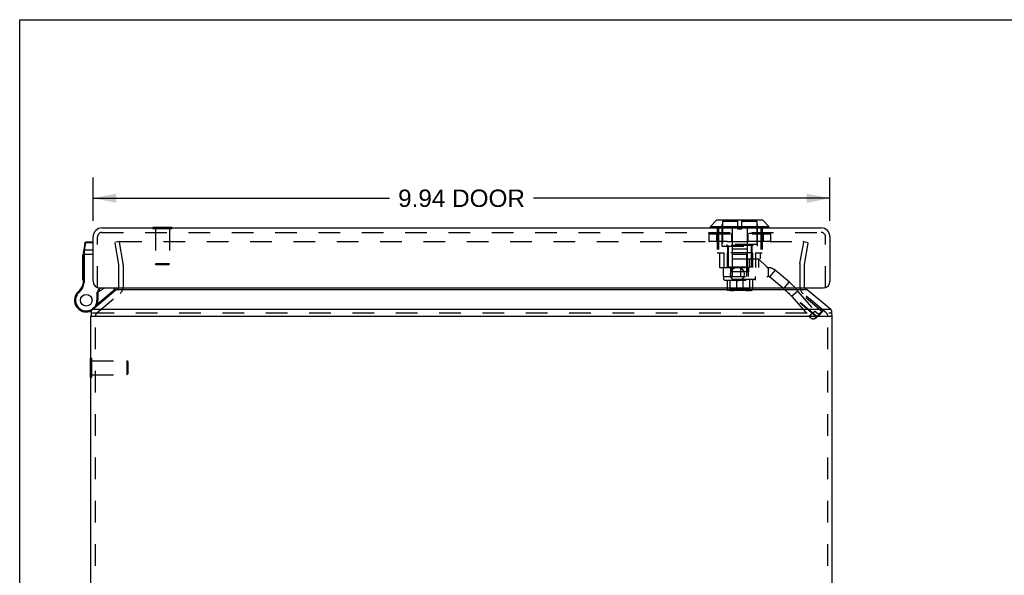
# Model space of a CAD drawing. Header units: inches. Extents: x 0 to 53.1, y 0 to 34.4.
# Tile 6 of 8: x 0 to 13.3, y 26.9 to 34.4. Entities that reach past the tile are written whole.
import ezdxf

# ---------------------------------------------------------------- set-up
doc = ezdxf.new("R2010")
doc.units = ezdxf.units.IN
doc.header["$LTSCALE"] = 2.921875
doc.header["$MEASUREMENT"] = 0
doc.linetypes.add('HIDDEN', pattern=[0.2, 0.1, -0.1])
doc.layers.get('0').update_dxf_attribs({"linetype": 'CONTINUOUS'})
for name, color, linetype in [('DEFAULT_2', 8, 'HIDDEN'), ('DIMENSIONS', 7, 'CONTINUOUS'), ('DOOR_ASSEMBLY', 7, 'CONTINUOUS')]:
    doc.layers.add(name, color=color, linetype=linetype)
doc.styles.get("Standard").update_dxf_attribs({"font": 'arial.ttf'})
doc.dimstyles.new('DIMSTYLE_1', dxfattribs={"dimtxt": 0.234375, "dimasz": 0.3125, "dimexe": 0.09, "dimexo": 0.07, "dimgap": 0.0375, "dimtad": 0, "dimtih": 1, "dimtoh": 1, "dimzin": 4, "dimdsep": 46, "dimtxsty": 'Standard', "dimblk": '_FILLED', "dimblk1": '_FILLED', "dimblk2": '_FILLED', "dimcen": 0.09, "dimazin": 1, "dimtfac": 1, "dimtdec": 3, "dimtofl": 0, "dimtmove": 0, "dimatfit": 3, "dimldrblk": '_FILLED', "dimfxl": 0, "dimtolj": 1, "dimtzin": 4, "dimarcsym": 0})

# ---------------------------------------------------------------- blocks, each defined once
blk = doc.blocks.new('_FILLED')
at = {"color": 0, "linetype": 'ByBlock'}
blk.add_solid([(0, 0), (-1, 0.2), (-1, -0.2)], dxfattribs=at)
blk = doc.blocks.new('*D14')
at = {"layer": 'DIMENSIONS', "color": 2, "linetype": 'Continuous'}
for p, q in [((0.99, 31.663), (0.99, 32.247)), ((10.93, 31.663), (10.93, 32.247)), ((0.99, 31.966), (4.989, 31.966)), ((10.93, 31.966), (6.932, 31.966))]:
    blk.add_line(p, q, dxfattribs=at)
at = {"layer": 'DIMENSIONS', "color": 2, "linetype": 'Continuous', "xscale": 0.3125, "yscale": 0.3125, "zscale": 0.3125, "rotation": 180}
blk.add_blockref('_FILLED', (0.99, 31.966), dxfattribs=at)
at = {"layer": 'DIMENSIONS', "color": 2, "linetype": 'Continuous', "xscale": 0.3125, "yscale": 0.3125, "zscale": 0.3125}
blk.add_blockref('_FILLED', (10.93, 31.966), dxfattribs=at)
at = {"layer": 'DIMENSIONS', "color": 2, "linetype": 'Continuous', "insert": (5.96, 32.083), "char_height": 0.2344, "width": 1.70859, "attachment_point": 2, "line_spacing_factor": 0.9}
blk.add_mtext('9.94 DOOR', dxfattribs=at)

msp = doc.modelspace()

# ---------------------------------------------------------------- linework, layer by layer
at = {"color": 7, "linetype": 'Continuous'}
for p, q in [((0, 0), (0, 34.375)), ((0, 34.375), (53.125, 34.375)), ((0.965, 30.434), (0.965, 30.404)), ((10.956, 30.404), (10.956, 30.434)), ((0.961, 30.373), (0.982, 30.373)), ((10.961, 30.373), (10.94, 30.373)), ((0.957, 29.551), (0.957, 29.807)), ((0.957, 29.807), (0.961, 29.807)), ((0.957, 29.551), (0.961, 29.551))]:
    msp.add_line(p, q, dxfattribs=at)
at = {"color": 3, "linetype": 'Continuous'}
for p, q in [((0.982, 30.465), (1.299, 30.728)), ((10.622, 30.728), (1.299, 30.728)), ((10.94, 30.465), (10.622, 30.728)), ((10.94, 30.465), (0.982, 30.465)), ((0.961, 23.5), (0.961, 30.373)), ((0.982, 30.373), (10.94, 30.373)), ((10.961, 23.5), (10.961, 30.373))]:
    msp.add_line(p, q, dxfattribs=at)
for points in [[(1.299, 30.728), (1.301, 30.729), (1.303, 30.73), (1.305, 30.731), (1.306, 30.732), (1.308, 30.733), (1.31, 30.735)], [(1.31, 30.735), (1.316, 30.739), (1.322, 30.743), (1.328, 30.748), (1.334, 30.753), (1.336, 30.755)], [(10.612, 30.735), (10.606, 30.739), (10.6, 30.743), (10.594, 30.748), (10.588, 30.753), (10.586, 30.755)], [(10.622, 30.728), (10.62, 30.729), (10.618, 30.73), (10.617, 30.731), (10.615, 30.732), (10.613, 30.733), (10.612, 30.735)], [(0.965, 30.434), (0.966, 30.437), (0.966, 30.439), (0.966, 30.442), (0.967, 30.444), (0.968, 30.446), (0.969, 30.448), (0.97, 30.45)], [(0.971, 30.416), (0.969, 30.418), (0.968, 30.421), (0.967, 30.423), (0.967, 30.426), (0.966, 30.428), (0.966, 30.431), (0.965, 30.434), (0.965, 30.434)], [(0.982, 30.465), (0.98, 30.463), (0.978, 30.46), (0.976, 30.458), (0.974, 30.455), (0.972, 30.453), (0.97, 30.45)], [(10.94, 30.465), (10.942, 30.463), (10.943, 30.46), (10.945, 30.458), (10.947, 30.455), (10.949, 30.453), (10.951, 30.45)], [(10.956, 30.434), (10.956, 30.437), (10.955, 30.439), (10.955, 30.442), (10.954, 30.444), (10.953, 30.446), (10.952, 30.448), (10.951, 30.45)], [(10.951, 30.416), (10.952, 30.418), (10.953, 30.421), (10.954, 30.423), (10.955, 30.426), (10.955, 30.428), (10.956, 30.431), (10.956, 30.434), (10.956, 30.434)]]:
    msp.add_lwpolyline(points, dxfattribs=at)
for centre, radius, start, end in [((1.278, 30.774), 0.06, 340.4463, 341.1917), ((10.643, 30.774), 0.06, 198.8083, 199.556), ((1.081, 30.373), 0.12, 163.6982, 180), ((10.841, 30.373), 0.12, 0, 16.3018)]:
    msp.add_arc(centre, radius, start, end, dxfattribs=at)
at = {"layer": 'DEFAULT_2', "color": 8, "linetype": 'HIDDEN'}
for p, q in [((1.344, 31.38), (1.285, 31.37)), ((1.337, 31.073), (1.285, 31.37)), ((1.396, 31.084), (1.344, 31.38)), ((1.347, 31.371), (1.347, 31.372)), ((1.347, 31.371), (1.347, 31.371)), ((1.357, 31.38), (10.564, 31.38)), ((10.525, 31.084), (10.577, 31.38)), ((10.565, 31.38), (10.564, 31.38)), ((10.577, 31.38), (10.636, 31.37)), ((10.584, 31.073), (10.636, 31.37)), ((1.338, 30.774), (1.338, 31.063)), ((1.398, 30.774), (1.398, 31.063)), ((10.523, 31.063), (10.523, 30.774)), ((10.583, 31.063), (10.583, 30.774)), ((1.042, 30.419), (1.355, 30.682)), ((10.879, 30.419), (10.566, 30.682)), ((0.982, 30.419), (10.94, 30.419)), ((1.021, 23.5), (1.021, 30.373)), ((10.901, 23.5), (10.901, 30.373)), ((0.961, 29.807), (0.975, 29.807)), ((0.975, 29.551), (0.975, 29.807)), ((0.975, 29.773), (1.447, 29.773)), ((1.447, 29.773), (1.447, 29.585)), ((1.457, 29.763), (1.447, 29.773)), ((1.457, 29.763), (1.457, 29.595)), ((0.961, 29.551), (0.975, 29.551)), ((0.975, 29.585), (1.447, 29.585)), ((1.457, 29.595), (1.447, 29.585))]:
    msp.add_line(p, q, dxfattribs=at)
for points in [[(1.347, 31.372), (1.347, 31.373), (1.348, 31.374), (1.348, 31.375), (1.349, 31.376), (1.349, 31.377), (1.35, 31.378), (1.351, 31.378), (1.352, 31.379), (1.353, 31.379), (1.354, 31.38), (1.355, 31.38), (1.356, 31.38), (1.357, 31.38)], [(1.347, 31.369), (1.347, 31.37), (1.347, 31.371)], [(10.567, 31.38), (10.566, 31.38), (10.565, 31.38)], [(10.567, 31.38), (10.568, 31.379), (10.569, 31.379), (10.57, 31.378), (10.571, 31.378), (10.572, 31.377), (10.572, 31.376), (10.573, 31.375), (10.573, 31.374), (10.574, 31.373), (10.574, 31.372)], [(10.574, 31.372), (10.574, 31.371), (10.574, 31.371)], [(10.574, 31.371), (10.574, 31.37), (10.574, 31.369)]]:
    msp.add_lwpolyline(points, dxfattribs=at)
for centre, radius, start, end in [((1.278, 31.063), 0.12, 0, 10), ((10.643, 31.063), 0.12, 170, 180), ((1.278, 31.063), 0.06, 0, 7.5625), ((10.643, 31.063), 0.06, 170, 180), ((1.278, 30.774), 0.06, 344.7667, 360), ((1.278, 30.774), 0.12, 310, 360), ((10.643, 30.774), 0.12, 180, 230), ((10.643, 30.774), 0.06, 180, 195.2333), ((1.081, 30.373), 0.06, 130, 180), ((10.841, 30.373), 0.06, 0, 50)]:
    msp.add_arc(centre, radius, start, end, dxfattribs=at)
at = {"layer": 'DOOR_ASSEMBLY', "color": 7, "linetype": 'Continuous'}
for p, q in [((9.318, 31.586), (9.401, 31.669)), ((10.023, 31.669), (9.401, 31.669)), ((10.018, 31.672), (9.406, 31.672)), ((10.106, 31.586), (10.023, 31.669)), ((1.797, 31.569), (1.797, 31.565)), ((2.053, 31.569), (1.797, 31.569)), ((2.053, 31.569), (2.053, 31.565)), ((9.318, 31.568), (9.318, 31.586)), ((9.318, 31.586), (10.106, 31.586)), ((10.106, 31.568), (9.318, 31.568)), ((10.106, 31.568), (10.106, 31.586)), ((0.878, 31.361), (0.861, 31.238)), ((0.876, 31.265), (0.891, 31.366)), ((0.878, 31.361), (0.878, 31.361)), ((0.891, 31.366), (0.891, 31.373)), ((0.99, 31.373), (0.891, 31.373)), ((0.99, 31.366), (0.891, 31.366)), ((0.86, 30.844), (0.86, 31.221)), ((0.87, 31.224), (0.87, 31.224)), ((0.87, 31.224), (0.871, 31.224)), ((0.871, 31.224), (0.871, 31.224)), ((0.871, 31.224), (0.872, 31.224)), ((0.872, 31.224), (0.872, 31.224)), ((0.872, 31.224), (0.872, 31.224)), ((0.873, 31.235), (0.874, 31.237)), ((0.873, 31.232), (0.873, 31.233)), ((0.873, 31.231), (0.873, 31.232)), ((0.873, 31.23), (0.873, 31.231)), ((0.873, 31.228), (0.873, 31.23)), ((0.873, 31.227), (0.873, 31.228)), ((0.873, 31.226), (0.873, 31.227)), ((0.873, 31.225), (0.873, 31.226)), ((0.873, 30.844), (0.873, 31.225)), ((0.874, 31.244), (0.876, 31.265)), ((0.874, 31.242), (0.874, 31.244)), ((0.874, 31.241), (0.874, 31.242)), ((0.874, 31.24), (0.874, 31.241)), ((0.874, 31.239), (0.874, 31.24)), ((0.874, 31.238), (0.874, 31.239)), ((0.874, 31.237), (0.874, 31.238)), ((0.99, 31.265), (0.876, 31.265)), ((0.85, 30.863), (0.85, 31.204)), ((0.86, 31.204), (0.85, 31.204)), ((0.86, 31.204), (0.85, 31.204)), ((0.86, 31.195), (0.85, 31.195)), ((0.86, 31.145), (0.85, 31.145)), ((0.86, 31.136), (0.85, 31.136)), ((0.86, 31.128), (0.85, 31.128)), ((0.86, 31.209), (0.99, 31.209)), ((0.86, 31.076), (0.85, 31.076)), ((0.86, 31.067), (0.85, 31.067)), ((0.86, 31.059), (0.85, 31.059)), ((0.86, 31.012), (0.85, 31.012)), ((0.86, 31.004), (0.85, 31.004)), ((0.86, 30.995), (0.85, 30.995)), ((0.86, 30.94), (0.85, 30.94)), ((0.86, 30.932), (0.85, 30.932)), ((0.86, 30.924), (0.85, 30.924)), ((0.86, 30.872), (0.85, 30.872)), ((0.86, 30.863), (0.85, 30.863)), ((0.859, 30.825), (0.871, 30.823)), ((0.86, 30.844), (0.873, 30.844)), ((0.792, 30.704), (0.8, 30.695)), ((1.042, 30.687), (1.077, 30.755)), ((1.042, 30.687), (1.042, 30.589)), ((1.055, 30.684), (1.042, 30.687)), ((1.048, 30.541), (1.274, 30.731)), ((1.055, 30.684), (1.092, 30.755)), ((1.055, 30.684), (1.055, 30.589)), ((0.762, 30.668), (0.762, 30.668)), ((0.762, 30.668), (0.773, 30.662)), ((0.762, 30.668), (0.773, 30.662)), ((0.773, 30.662), (0.773, 30.662)), ((1.055, 30.589), (1.042, 30.589)), ((0.955, 30.442), (0.956, 30.443))]:
    msp.add_line(p, q, dxfattribs=at)
at = {"layer": 'DOOR_ASSEMBLY', "color": 8, "linetype": 'HIDDEN'}
for p, q in [((9.475, 31.317), (9.475, 31.672)), ((9.482, 31.65), (9.482, 31.343)), ((9.682, 31.65), (9.482, 31.65)), ((9.682, 31.672), (9.682, 31.555)), ((9.742, 31.555), (9.742, 31.672)), ((9.942, 31.65), (9.742, 31.65)), ((9.942, 31.65), (9.942, 31.343)), ((9.95, 31.317), (9.95, 31.672)), ((1.11, 31.505), (10.81, 31.505)), ((1.797, 31.565), (1.797, 31.551)), ((2.053, 31.551), (1.797, 31.551)), ((1.831, 31.551), (1.831, 31.079)), ((2.019, 31.551), (2.019, 31.079)), ((2.053, 31.565), (2.053, 31.551)), ((9.295, 31.487), (9.295, 31.383)), ((9.295, 31.487), (9.295, 31.383)), ((9.295, 31.487), (10.129, 31.487)), ((9.296, 31.487), (9.296, 31.383)), ((10.126, 31.49), (9.298, 31.49)), ((9.397, 31.487), (9.397, 31.383)), ((9.41, 31.565), (9.41, 31.229)), ((9.412, 31.487), (9.412, 31.383)), ((9.414, 31.487), (9.414, 31.383)), ((9.428, 31.565), (9.428, 31.229)), ((9.603, 31.487), (9.603, 31.383)), ((9.606, 31.487), (9.606, 31.383)), ((9.611, 31.565), (9.611, 31.229)), ((9.682, 31.555), (9.742, 31.555)), ((9.813, 31.565), (9.813, 31.229)), ((9.818, 31.487), (9.818, 31.383)), ((9.821, 31.487), (9.821, 31.383)), ((9.997, 31.565), (9.997, 31.229)), ((10.01, 31.487), (10.01, 31.383)), ((10.012, 31.487), (10.012, 31.383)), ((10.014, 31.565), (10.014, 31.229)), ((10.027, 31.487), (10.027, 31.383)), ((10.128, 31.487), (10.128, 31.383)), ((10.129, 31.487), (10.129, 31.383)), ((10.129, 31.487), (10.129, 31.383)), ((1.05, 30.755), (1.05, 31.445)), ((10.129, 31.383), (9.295, 31.383)), ((10.126, 31.38), (9.298, 31.38)), ((10.87, 30.755), (10.87, 31.445)), ((9.41, 31.229), (9.498, 31.229)), ((9.438, 31.229), (9.438, 31.029)), ((9.475, 31.317), (9.95, 31.317)), ((9.942, 31.343), (9.482, 31.343)), ((9.498, 31.229), (9.498, 31.029)), ((9.537, 31.343), (9.537, 31.327)), ((9.887, 31.327), (9.537, 31.327)), ((9.542, 31.229), (9.542, 31.029)), ((9.883, 31.229), (9.542, 31.229)), ((9.549, 31.317), (9.549, 31.029)), ((9.557, 31.327), (9.557, 31.037)), ((9.612, 31.28), (9.612, 30.972)), ((9.812, 31.28), (9.612, 31.28)), ((9.812, 31.28), (9.812, 30.972)), ((9.867, 31.327), (9.867, 31.037)), ((9.875, 31.317), (9.875, 31.148)), ((9.883, 31.229), (9.883, 31.029)), ((9.887, 31.343), (9.887, 31.327)), ((9.927, 31.229), (10.014, 31.229)), ((9.927, 31.229), (9.927, 31.029)), ((9.986, 31.229), (9.986, 31.148)), ((1.841, 31.069), (1.831, 31.079)), ((2.019, 31.079), (1.831, 31.079)), ((2.009, 31.069), (2.019, 31.079)), ((9.611, 31.148), (9.611, 31.029)), ((9.611, 31.148), (9.986, 31.148)), ((9.617, 30.909), (9.617, 31.209)), ((9.617, 31.209), (9.807, 31.209)), ((9.807, 30.909), (9.807, 31.209)), ((9.84, 31.148), (9.84, 31.029)), ((9.886, 31.147), (9.964, 31.147)), ((9.886, 31.029), (9.886, 31.147)), ((10.083, 31.037), (9.964, 31.147)), ((9.967, 31.148), (9.967, 31.029)), ((2.009, 31.069), (1.841, 31.069)), ((9.438, 31.029), (9.492, 31.029)), ((9.492, 31.029), (10.095, 31.029)), ((9.492, 30.911), (9.492, 31.029)), ((9.595, 31.037), (9.557, 31.037)), ((9.592, 30.911), (9.592, 31.029)), ((9.595, 31.037), (9.595, 30.972)), ((9.829, 30.972), (9.595, 30.972)), ((9.814, 31.037), (9.61, 31.037)), ((9.61, 31.037), (9.61, 30.972)), ((9.728, 30.911), (9.728, 31.029)), ((9.814, 31.037), (9.814, 30.972)), ((9.867, 31.037), (9.829, 31.037)), ((9.829, 31.037), (9.829, 30.972)), ((9.832, 30.911), (9.832, 31.029)), ((10.083, 31.029), (10.083, 31.037)), ((10.095, 31.029), (10.095, 30.911)), ((10.191, 30.993), (10.116, 30.903)), ((10.832, 30.456), (10.191, 30.993)), ((9.492, 30.911), (10.095, 30.911)), ((9.497, 30.909), (9.927, 30.909)), ((9.497, 30.871), (9.497, 30.909)), ((9.927, 30.871), (9.497, 30.871)), ((9.507, 30.862), (9.497, 30.871)), ((9.507, 30.862), (9.917, 30.862)), ((9.541, 30.862), (9.541, 30.732)), ((9.581, 30.862), (9.581, 30.732)), ((9.668, 30.862), (9.668, 30.732)), ((9.756, 30.862), (9.756, 30.732)), ((9.843, 30.862), (9.843, 30.732)), ((9.884, 30.862), (9.884, 30.732)), ((9.917, 30.862), (9.927, 30.871)), ((9.927, 30.871), (9.927, 30.909)), ((10.756, 30.366), (10.116, 30.903)), ((10.305, 30.744), (10.381, 30.834)), ((9.884, 30.732), (9.541, 30.732)), ((9.873, 30.722), (9.552, 30.722)), ((9.571, 30.732), (9.571, 30.726)), ((9.571, 30.726), (9.853, 30.726)), ((9.846, 30.733), (9.578, 30.733)), ((9.578, 30.733), (9.578, 30.732)), ((9.839, 30.734), (9.585, 30.734)), ((9.585, 30.734), (9.585, 30.733)), ((9.831, 30.735), (9.593, 30.735)), ((9.593, 30.735), (9.593, 30.734)), ((9.831, 30.735), (9.831, 30.734)), ((9.839, 30.734), (9.839, 30.733)), ((9.846, 30.733), (9.846, 30.732)), ((9.853, 30.732), (9.853, 30.726)), ((10.412, 30.646), (10.493, 30.713)), ((10.826, 30.434), (10.493, 30.713)), ((10.493, 30.713), (10.726, 30.444)), ((10.745, 30.366), (10.412, 30.646)), ((10.412, 30.646), (10.644, 30.376)), ((10.644, 30.376), (10.726, 30.444)), ((10.745, 30.366), (10.826, 30.434)), ((10.756, 30.366), (10.832, 30.456)), ((10.826, 30.434), (10.802, 30.409)), ((10.719, 30.34), (10.801, 30.408)), ((10.72, 30.341), (10.802, 30.409)), ((10.745, 30.366), (10.72, 30.341))]:
    msp.add_line(p, q, dxfattribs=at)
at = {"layer": 'DOOR_ASSEMBLY', "color": 3, "linetype": 'Continuous'}
for p, q in [((1.11, 31.565), (10.81, 31.565)), ((0.99, 30.845), (0.99, 31.445)), ((10.93, 31.445), (10.93, 30.845)), ((1.08, 30.755), (10.84, 30.755))]:
    msp.add_line(p, q, dxfattribs=at)
at = {"layer": 'DOOR_ASSEMBLY', "color": 8, "linetype": 'HIDDEN'}
for points in [[(9.298, 31.49), (9.297, 31.489), (9.297, 31.489), (9.296, 31.489), (9.296, 31.488), (9.296, 31.488), (9.296, 31.487), (9.295, 31.487)], [(9.295, 31.487), (9.295, 31.487), (9.296, 31.488), (9.296, 31.488), (9.296, 31.489), (9.297, 31.489), (9.297, 31.489), (9.298, 31.49), (9.298, 31.49)], [(9.298, 31.49), (9.298, 31.49), (9.297, 31.489), (9.297, 31.489), (9.297, 31.489), (9.297, 31.488), (9.296, 31.488), (9.296, 31.487), (9.296, 31.487)], [(9.414, 31.49), (9.414, 31.49), (9.413, 31.489), (9.413, 31.489), (9.413, 31.489), (9.412, 31.488), (9.412, 31.488), (9.412, 31.487), (9.412, 31.487)], [(9.414, 31.49), (9.414, 31.49), (9.414, 31.489), (9.414, 31.489), (9.414, 31.489), (9.414, 31.488), (9.414, 31.488), (9.414, 31.487), (9.414, 31.487)], [(9.605, 31.49), (9.605, 31.49), (9.604, 31.489), (9.604, 31.489), (9.604, 31.489), (9.604, 31.488), (9.603, 31.488), (9.603, 31.487), (9.603, 31.487)], [(9.605, 31.49), (9.605, 31.49), (9.605, 31.489), (9.606, 31.489), (9.606, 31.489), (9.606, 31.488), (9.606, 31.488), (9.606, 31.487), (9.606, 31.487)], [(9.819, 31.49), (9.819, 31.49), (9.819, 31.489), (9.819, 31.489), (9.818, 31.489), (9.818, 31.488), (9.818, 31.488), (9.818, 31.487), (9.818, 31.487)], [(9.819, 31.49), (9.819, 31.49), (9.82, 31.489), (9.82, 31.489), (9.82, 31.489), (9.821, 31.488), (9.821, 31.488), (9.821, 31.487), (9.821, 31.487)], [(10.01, 31.49), (10.01, 31.49), (10.011, 31.489), (10.011, 31.489), (10.012, 31.489), (10.012, 31.488), (10.012, 31.488), (10.012, 31.487), (10.012, 31.487)], [(10.01, 31.49), (10.01, 31.49), (10.01, 31.489), (10.01, 31.489), (10.01, 31.489), (10.01, 31.488), (10.01, 31.488), (10.01, 31.487), (10.01, 31.487)], [(10.129, 31.487), (10.129, 31.487), (10.129, 31.488), (10.128, 31.488), (10.128, 31.489), (10.128, 31.489), (10.127, 31.489), (10.127, 31.49), (10.126, 31.49)], [(10.126, 31.49), (10.126, 31.49), (10.127, 31.489), (10.127, 31.489), (10.127, 31.489), (10.128, 31.488), (10.128, 31.488), (10.128, 31.487), (10.128, 31.487)], [(10.127, 31.49), (10.127, 31.489), (10.127, 31.489), (10.128, 31.489), (10.128, 31.488), (10.128, 31.488), (10.129, 31.487), (10.129, 31.487)], [(9.295, 31.383), (9.295, 31.383), (9.296, 31.382), (9.296, 31.382), (9.296, 31.381), (9.297, 31.381), (9.297, 31.381), (9.298, 31.38), (9.298, 31.38)], [(9.298, 31.38), (9.297, 31.381), (9.297, 31.381), (9.296, 31.381), (9.296, 31.382), (9.296, 31.382), (9.296, 31.383), (9.295, 31.383)], [(9.298, 31.38), (9.298, 31.38), (9.297, 31.381), (9.297, 31.381), (9.297, 31.381), (9.297, 31.382), (9.296, 31.382), (9.296, 31.383), (9.296, 31.383)], [(9.414, 31.38), (9.414, 31.38), (9.413, 31.381), (9.413, 31.381), (9.413, 31.381), (9.412, 31.382), (9.412, 31.382), (9.412, 31.383), (9.412, 31.383)], [(9.414, 31.38), (9.414, 31.38), (9.414, 31.381), (9.414, 31.381), (9.414, 31.381), (9.414, 31.382), (9.414, 31.382), (9.414, 31.383), (9.414, 31.383)], [(9.605, 31.38), (9.605, 31.38), (9.604, 31.381), (9.604, 31.381), (9.604, 31.381), (9.604, 31.382), (9.603, 31.382), (9.603, 31.383), (9.603, 31.383)], [(9.605, 31.38), (9.605, 31.38), (9.605, 31.381), (9.606, 31.381), (9.606, 31.381), (9.606, 31.382), (9.606, 31.382), (9.606, 31.383), (9.606, 31.383)], [(9.819, 31.38), (9.819, 31.38), (9.819, 31.381), (9.819, 31.381), (9.818, 31.381), (9.818, 31.382), (9.818, 31.382), (9.818, 31.383), (9.818, 31.383)], [(9.819, 31.38), (9.819, 31.38), (9.82, 31.381), (9.82, 31.381), (9.82, 31.381), (9.821, 31.382), (9.821, 31.382), (9.821, 31.383), (9.821, 31.383)], [(10.01, 31.38), (10.01, 31.38), (10.01, 31.381), (10.01, 31.381), (10.01, 31.381), (10.01, 31.382), (10.01, 31.382), (10.01, 31.383), (10.01, 31.383)], [(10.01, 31.38), (10.01, 31.38), (10.011, 31.381), (10.011, 31.381), (10.012, 31.381), (10.012, 31.382), (10.012, 31.382), (10.012, 31.383), (10.012, 31.383)], [(10.126, 31.38), (10.126, 31.38), (10.127, 31.381), (10.127, 31.381), (10.127, 31.381), (10.128, 31.382), (10.128, 31.382), (10.128, 31.383), (10.128, 31.383)], [(10.126, 31.38), (10.127, 31.38), (10.127, 31.381), (10.128, 31.381), (10.128, 31.381), (10.128, 31.382), (10.129, 31.382), (10.129, 31.383), (10.129, 31.383)], [(10.127, 31.38), (10.127, 31.381), (10.127, 31.381), (10.128, 31.381), (10.128, 31.382), (10.128, 31.382), (10.129, 31.383), (10.129, 31.383)], [(10.381, 30.834), (10.39, 30.827), (10.399, 30.819), (10.407, 30.811), (10.416, 30.803), (10.424, 30.795), (10.433, 30.786), (10.441, 30.778), (10.449, 30.769), (10.456, 30.76), (10.464, 30.751), (10.472, 30.742), (10.479, 30.732), (10.486, 30.723), (10.493, 30.713)], [(9.552, 30.722), (9.55, 30.722), (9.549, 30.723), (9.548, 30.723), (9.546, 30.724), (9.545, 30.724), (9.544, 30.725), (9.543, 30.726), (9.542, 30.727), (9.542, 30.728), (9.541, 30.73), (9.541, 30.731), (9.541, 30.732)], [(9.589, 30.722), (9.588, 30.722), (9.587, 30.723), (9.586, 30.723), (9.585, 30.724), (9.584, 30.724), (9.584, 30.725), (9.583, 30.726), (9.582, 30.727), (9.582, 30.728), (9.581, 30.73), (9.581, 30.731), (9.581, 30.732)], [(9.592, 30.722), (9.593, 30.722), (9.593, 30.723), (9.594, 30.723), (9.594, 30.724), (9.595, 30.724), (9.595, 30.725), (9.595, 30.726), (9.595, 30.726)], [(9.592, 30.722), (9.598, 30.723), (9.604, 30.723), (9.611, 30.723), (9.618, 30.723), (9.625, 30.723), (9.631, 30.722)], [(9.592, 30.722), (9.593, 30.722), (9.594, 30.722), (9.595, 30.723), (9.597, 30.723), (9.598, 30.723), (9.6, 30.723), (9.602, 30.723), (9.604, 30.723), (9.606, 30.723), (9.608, 30.723), (9.61, 30.723), (9.613, 30.723), (9.615, 30.723), (9.618, 30.723), (9.622, 30.723)], [(9.595, 30.726), (9.597, 30.726), (9.598, 30.726), (9.599, 30.727), (9.601, 30.727)], [(9.601, 30.727), (9.604, 30.727), (9.606, 30.727), (9.608, 30.727), (9.61, 30.727), (9.612, 30.727), (9.614, 30.727), (9.617, 30.727), (9.619, 30.727), (9.621, 30.727), (9.623, 30.727), (9.625, 30.727), (9.627, 30.727), (9.629, 30.726), (9.631, 30.726), (9.633, 30.726)], [(9.622, 30.723), (9.624, 30.723), (9.627, 30.722), (9.629, 30.722), (9.631, 30.722)], [(9.631, 30.722), (9.631, 30.722), (9.631, 30.723), (9.632, 30.723), (9.632, 30.724), (9.632, 30.724), (9.633, 30.725), (9.633, 30.726), (9.633, 30.726)], [(9.671, 30.722), (9.671, 30.722), (9.67, 30.723), (9.67, 30.723), (9.67, 30.724), (9.669, 30.724), (9.669, 30.725), (9.669, 30.726), (9.668, 30.727), (9.668, 30.728), (9.668, 30.73), (9.668, 30.731), (9.668, 30.732)], [(9.753, 30.722), (9.753, 30.722), (9.754, 30.723), (9.754, 30.723), (9.755, 30.724), (9.755, 30.724), (9.755, 30.725), (9.756, 30.726), (9.756, 30.727), (9.756, 30.728), (9.756, 30.73), (9.756, 30.731), (9.756, 30.732)], [(9.803, 30.727), (9.799, 30.727), (9.797, 30.727), (9.795, 30.726), (9.793, 30.726), (9.791, 30.726)], [(9.794, 30.722), (9.793, 30.722), (9.793, 30.723), (9.792, 30.723), (9.792, 30.724), (9.792, 30.724), (9.792, 30.725), (9.791, 30.726), (9.791, 30.726)], [(9.806, 30.723), (9.802, 30.723), (9.8, 30.723), (9.798, 30.722), (9.796, 30.722), (9.794, 30.722)], [(9.794, 30.722), (9.8, 30.723), (9.806, 30.723), (9.813, 30.723), (9.82, 30.723), (9.826, 30.723), (9.832, 30.722)], [(9.82, 30.727), (9.818, 30.727), (9.816, 30.727), (9.814, 30.727), (9.812, 30.727), (9.81, 30.727), (9.807, 30.727), (9.805, 30.727), (9.803, 30.727)], [(9.832, 30.722), (9.831, 30.722), (9.83, 30.722), (9.829, 30.723), (9.827, 30.723), (9.826, 30.723), (9.824, 30.723), (9.822, 30.723), (9.82, 30.723), (9.818, 30.723), (9.816, 30.723), (9.814, 30.723), (9.811, 30.723), (9.809, 30.723), (9.806, 30.723)], [(9.829, 30.726), (9.828, 30.726), (9.826, 30.726), (9.825, 30.727), (9.823, 30.727), (9.82, 30.727)], [(9.832, 30.722), (9.831, 30.722), (9.831, 30.723), (9.83, 30.723), (9.83, 30.724), (9.829, 30.724), (9.829, 30.725), (9.829, 30.726), (9.829, 30.726)], [(9.835, 30.722), (9.836, 30.722), (9.837, 30.723), (9.838, 30.723), (9.839, 30.724), (9.84, 30.724), (9.841, 30.725), (9.841, 30.726), (9.842, 30.727), (9.843, 30.728), (9.843, 30.73), (9.843, 30.731), (9.843, 30.732)], [(9.873, 30.722), (9.874, 30.722), (9.875, 30.723), (9.876, 30.723), (9.878, 30.724), (9.879, 30.724), (9.88, 30.725), (9.881, 30.726), (9.882, 30.727), (9.883, 30.728), (9.883, 30.73), (9.883, 30.731), (9.884, 30.732)], [(10.305, 30.744), (10.319, 30.732), (10.333, 30.72), (10.346, 30.708), (10.36, 30.696), (10.373, 30.684), (10.386, 30.671), (10.399, 30.658), (10.412, 30.646)], [(10.726, 30.444), (10.728, 30.442), (10.729, 30.44), (10.731, 30.439), (10.733, 30.437), (10.734, 30.435), (10.736, 30.433), (10.738, 30.432), (10.739, 30.43), (10.741, 30.428), (10.743, 30.427), (10.745, 30.425), (10.747, 30.424), (10.748, 30.422), (10.75, 30.421), (10.752, 30.42), (10.754, 30.418), (10.755, 30.417), (10.757, 30.416), (10.759, 30.415), (10.761, 30.414), (10.763, 30.413), (10.764, 30.412), (10.766, 30.411), (10.768, 30.41), (10.769, 30.409), (10.771, 30.408), (10.773, 30.408), (10.774, 30.407), (10.776, 30.407), (10.778, 30.406)], [(10.833, 30.449), (10.832, 30.447), (10.832, 30.446), (10.831, 30.445), (10.831, 30.443), (10.83, 30.441), (10.829, 30.44), (10.828, 30.438), (10.827, 30.436), (10.826, 30.434)], [(10.827, 30.436), (10.828, 30.437), (10.829, 30.439), (10.83, 30.441), (10.83, 30.442), (10.831, 30.444), (10.831, 30.445), (10.832, 30.446), (10.832, 30.448)], [(10.833, 30.45), (10.833, 30.451), (10.833, 30.452), (10.833, 30.453), (10.833, 30.454), (10.833, 30.454), (10.833, 30.455), (10.832, 30.455), (10.832, 30.456), (10.832, 30.456)], [(10.832, 30.456), (10.832, 30.456), (10.832, 30.455), (10.833, 30.455), (10.833, 30.454), (10.833, 30.453), (10.833, 30.452), (10.833, 30.451), (10.833, 30.45), (10.833, 30.449)], [(10.644, 30.376), (10.646, 30.374), (10.648, 30.372), (10.649, 30.371), (10.651, 30.369), (10.653, 30.367), (10.654, 30.365), (10.656, 30.364), (10.658, 30.362), (10.66, 30.361), (10.661, 30.359), (10.663, 30.357), (10.665, 30.356), (10.667, 30.355), (10.669, 30.353), (10.67, 30.352), (10.672, 30.351), (10.674, 30.349), (10.676, 30.348), (10.678, 30.347), (10.679, 30.346), (10.681, 30.345), (10.683, 30.344), (10.684, 30.343), (10.686, 30.342), (10.688, 30.341), (10.69, 30.341), (10.691, 30.34), (10.693, 30.339), (10.694, 30.339), (10.696, 30.338)], [(10.719, 30.34), (10.719, 30.34), (10.718, 30.339), (10.717, 30.339), (10.716, 30.338), (10.715, 30.338), (10.714, 30.337), (10.713, 30.337), (10.711, 30.337), (10.71, 30.337), (10.709, 30.336), (10.708, 30.336), (10.706, 30.336), (10.705, 30.336), (10.704, 30.337), (10.702, 30.337), (10.701, 30.337), (10.699, 30.337), (10.698, 30.338), (10.696, 30.338)], [(10.72, 30.341), (10.719, 30.34), (10.719, 30.34)], [(10.754, 30.367), (10.754, 30.367), (10.753, 30.367), (10.752, 30.367), (10.752, 30.367), (10.751, 30.367), (10.75, 30.367), (10.749, 30.367), (10.748, 30.367), (10.747, 30.367), (10.746, 30.366), (10.745, 30.366)], [(10.754, 30.367), (10.755, 30.367), (10.755, 30.366), (10.756, 30.366)], [(10.787, 30.403), (10.787, 30.403), (10.786, 30.403), (10.786, 30.402), (10.786, 30.402), (10.786, 30.402), (10.786, 30.402), (10.785, 30.401), (10.785, 30.401), (10.784, 30.4), (10.784, 30.4), (10.783, 30.399), (10.783, 30.399), (10.782, 30.398), (10.782, 30.398), (10.781, 30.397), (10.78, 30.396), (10.779, 30.395), (10.779, 30.395), (10.778, 30.394), (10.777, 30.393), (10.776, 30.392), (10.775, 30.391), (10.774, 30.39), (10.773, 30.389), (10.772, 30.388), (10.771, 30.387)], [(10.801, 30.408), (10.8, 30.408), (10.799, 30.407), (10.798, 30.406), (10.797, 30.406), (10.796, 30.406), (10.795, 30.405), (10.794, 30.405), (10.793, 30.405), (10.792, 30.404), (10.79, 30.404), (10.789, 30.404), (10.788, 30.404), (10.786, 30.404), (10.785, 30.404), (10.784, 30.405), (10.782, 30.405), (10.781, 30.405), (10.779, 30.406), (10.778, 30.406)], [(10.802, 30.409), (10.801, 30.408), (10.801, 30.408)]]:
    msp.add_lwpolyline(points, dxfattribs=at)
at = {"layer": 'DOOR_ASSEMBLY', "color": 7, "linetype": 'Continuous'}
for points in [[(0.878, 31.356), (0.878, 31.356), (0.878, 31.357), (0.878, 31.357), (0.878, 31.357), (0.878, 31.357), (0.878, 31.357), (0.878, 31.357), (0.878, 31.358), (0.878, 31.358), (0.878, 31.358), (0.878, 31.358), (0.878, 31.358), (0.878, 31.359), (0.878, 31.359), (0.879, 31.359), (0.879, 31.359), (0.879, 31.359), (0.879, 31.359), (0.879, 31.36), (0.879, 31.36), (0.879, 31.36), (0.879, 31.36), (0.879, 31.36), (0.879, 31.361), (0.88, 31.361), (0.88, 31.361), (0.88, 31.361), (0.88, 31.361), (0.88, 31.361), (0.88, 31.361), (0.88, 31.362), (0.88, 31.362), (0.881, 31.362), (0.881, 31.362), (0.881, 31.362), (0.881, 31.362), (0.881, 31.363), (0.881, 31.363), (0.881, 31.363), (0.882, 31.363), (0.882, 31.363), (0.882, 31.363), (0.882, 31.363), (0.882, 31.363), (0.882, 31.364), (0.883, 31.364), (0.883, 31.364), (0.883, 31.364), (0.883, 31.364), (0.883, 31.364), (0.883, 31.364), (0.884, 31.364), (0.884, 31.364), (0.884, 31.365), (0.884, 31.365), (0.884, 31.365), (0.885, 31.365), (0.885, 31.365), (0.885, 31.365), (0.885, 31.365), (0.885, 31.365), (0.886, 31.365), (0.886, 31.365), (0.886, 31.365), (0.886, 31.365), (0.886, 31.365), (0.887, 31.365), (0.887, 31.366), (0.887, 31.366), (0.887, 31.366), (0.887, 31.366), (0.888, 31.366), (0.888, 31.366), (0.888, 31.366), (0.888, 31.366), (0.888, 31.366), (0.889, 31.366), (0.889, 31.366), (0.889, 31.366), (0.889, 31.366), (0.89, 31.366), (0.89, 31.366), (0.89, 31.366), (0.89, 31.366), (0.89, 31.366), (0.891, 31.366)], [(0.86, 31.221), (0.86, 31.221), (0.86, 31.221), (0.86, 31.221), (0.86, 31.221), (0.86, 31.221), (0.86, 31.221), (0.86, 31.221), (0.86, 31.221), (0.86, 31.221), (0.86, 31.221), (0.86, 31.221), (0.86, 31.221), (0.86, 31.222), (0.86, 31.222), (0.86, 31.222), (0.861, 31.222), (0.861, 31.222), (0.861, 31.222), (0.861, 31.222), (0.861, 31.222), (0.861, 31.222), (0.861, 31.222), (0.861, 31.222), (0.861, 31.222), (0.861, 31.222), (0.861, 31.222), (0.861, 31.222), (0.861, 31.222), (0.862, 31.222), (0.862, 31.222), (0.862, 31.222), (0.862, 31.222), (0.862, 31.223), (0.862, 31.223), (0.862, 31.223), (0.862, 31.223), (0.862, 31.223), (0.863, 31.223), (0.863, 31.223), (0.863, 31.223), (0.863, 31.223), (0.863, 31.223), (0.863, 31.223), (0.863, 31.223), (0.864, 31.223), (0.864, 31.223), (0.864, 31.223), (0.864, 31.223), (0.864, 31.223), (0.864, 31.223), (0.865, 31.223), (0.865, 31.223), (0.865, 31.223), (0.865, 31.223), (0.865, 31.223), (0.865, 31.223), (0.866, 31.223), (0.866, 31.223), (0.866, 31.223), (0.866, 31.224), (0.866, 31.224), (0.866, 31.224), (0.867, 31.224), (0.867, 31.224), (0.867, 31.224), (0.867, 31.224), (0.867, 31.224), (0.868, 31.224), (0.868, 31.224), (0.868, 31.224), (0.868, 31.224), (0.868, 31.224), (0.869, 31.224), (0.869, 31.224), (0.869, 31.224), (0.869, 31.224)], [(0.861, 31.238), (0.861, 31.238), (0.861, 31.238), (0.861, 31.239), (0.861, 31.239), (0.861, 31.239), (0.861, 31.239), (0.861, 31.239), (0.862, 31.239), (0.862, 31.239), (0.862, 31.239), (0.862, 31.239), (0.862, 31.24), (0.862, 31.24), (0.862, 31.24), (0.862, 31.24), (0.862, 31.24), (0.862, 31.24), (0.862, 31.24), (0.862, 31.24), (0.862, 31.24), (0.862, 31.241), (0.862, 31.241), (0.863, 31.241), (0.863, 31.241), (0.863, 31.241), (0.863, 31.241), (0.863, 31.241), (0.863, 31.241), (0.863, 31.241), (0.863, 31.241), (0.863, 31.241), (0.864, 31.242), (0.864, 31.242), (0.864, 31.242), (0.864, 31.242), (0.864, 31.242), (0.864, 31.242), (0.864, 31.242), (0.864, 31.242), (0.865, 31.242), (0.865, 31.242), (0.865, 31.242), (0.865, 31.242), (0.865, 31.242), (0.865, 31.243), (0.866, 31.243), (0.866, 31.243), (0.866, 31.243), (0.866, 31.243), (0.866, 31.243), (0.866, 31.243), (0.867, 31.243), (0.867, 31.243), (0.867, 31.243), (0.867, 31.243), (0.867, 31.243), (0.867, 31.243), (0.868, 31.243), (0.868, 31.243), (0.868, 31.243), (0.868, 31.243), (0.868, 31.243), (0.869, 31.243), (0.869, 31.243), (0.869, 31.243), (0.869, 31.244), (0.869, 31.244), (0.87, 31.244), (0.87, 31.244), (0.87, 31.244), (0.87, 31.244), (0.87, 31.244), (0.871, 31.244), (0.871, 31.244), (0.871, 31.244), (0.871, 31.244), (0.871, 31.244), (0.872, 31.244), (0.872, 31.244), (0.872, 31.244), (0.872, 31.244), (0.872, 31.244), (0.873, 31.244), (0.873, 31.244), (0.873, 31.244), (0.873, 31.244), (0.874, 31.244), (0.874, 31.244), (0.874, 31.244), (0.874, 31.244)], [(0.864, 31.255), (0.864, 31.255), (0.864, 31.255), (0.864, 31.256), (0.864, 31.256), (0.864, 31.256), (0.864, 31.256), (0.864, 31.256), (0.864, 31.257), (0.864, 31.257), (0.864, 31.257), (0.864, 31.257), (0.864, 31.257), (0.864, 31.257), (0.864, 31.258), (0.864, 31.258), (0.865, 31.258), (0.865, 31.258), (0.865, 31.258), (0.865, 31.259), (0.865, 31.259), (0.865, 31.259), (0.865, 31.259), (0.865, 31.259), (0.865, 31.259), (0.865, 31.26), (0.866, 31.26), (0.866, 31.26), (0.866, 31.26), (0.866, 31.26), (0.866, 31.26), (0.866, 31.261), (0.866, 31.261), (0.866, 31.261), (0.867, 31.261), (0.867, 31.261), (0.867, 31.261), (0.867, 31.261), (0.867, 31.262), (0.867, 31.262), (0.867, 31.262), (0.868, 31.262), (0.868, 31.262), (0.868, 31.262), (0.868, 31.262), (0.868, 31.262), (0.868, 31.263), (0.869, 31.263), (0.869, 31.263), (0.869, 31.263), (0.869, 31.263), (0.869, 31.263), (0.869, 31.263), (0.87, 31.263), (0.87, 31.263), (0.87, 31.263), (0.87, 31.264), (0.87, 31.264), (0.871, 31.264), (0.871, 31.264), (0.871, 31.264), (0.871, 31.264), (0.871, 31.264), (0.872, 31.264), (0.872, 31.264), (0.872, 31.264), (0.872, 31.264), (0.872, 31.264), (0.873, 31.264), (0.873, 31.264), (0.873, 31.265), (0.873, 31.265), (0.873, 31.265), (0.874, 31.265), (0.874, 31.265), (0.874, 31.265), (0.874, 31.265), (0.875, 31.265), (0.875, 31.265), (0.875, 31.265), (0.875, 31.265), (0.875, 31.265), (0.876, 31.265), (0.876, 31.265), (0.876, 31.265), (0.876, 31.265), (0.876, 31.265)], [(0.869, 31.224), (0.87, 31.224), (0.87, 31.224)], [(0.872, 31.224), (0.873, 31.224), (0.873, 31.224)], [(0.873, 31.233), (0.873, 31.235), (0.873, 31.235)]]:
    msp.add_lwpolyline(points, dxfattribs=at)
at = {"layer": 'DOOR_ASSEMBLY', "color": 3, "linetype": 'Continuous'}
msp.add_circle((9.68, 30.942), 0.0938, dxfattribs=at)
at = {"layer": 'DOOR_ASSEMBLY', "color": 7, "linetype": 'Continuous'}
for radius in [0.079, 0.078]:
    msp.add_circle((0.898, 30.589), radius, dxfattribs=at)
for centre, radius, start, end in [((9.406, 31.664), 0.0071, 90, 135), ((10.018, 31.664), 0.0071, 45, 90), ((9.321, 31.568), 0.00305, 180, 270.0001), ((10.103, 31.568), 0.00305, 269.9999, 360), ((0.891, 31.36), 0.013, 90, 172.0243), ((0.985, 31.221), 0.125, 172.0382, 180), ((0.661, 30.856), 0.2, 310.7933, 351.1599), ((0.661, 30.856), 0.213, 310.7933, 351.1599), ((0.735, 30.844), 0.125, 351.1599, 360), ((0.735, 30.844), 0.138, 351.1599, 360), ((0.898, 30.589), 0.158, 127.311, 149.7213), ((0.884, 30.597), 0.142, 130.7933, 149.735), ((0.884, 30.597), 0.129, 130.7933, 149.735), ((0.998, 30.911), 0.21, 290.2981, 311.7288), ((1.213, 30.804), 0.095, 310, 328.8592), ((1.213, 30.804), 0.125, 331.3074, 336.8566), ((0.898, 30.589), 0.158, 149.735, 296.9205), ((0.898, 30.589), 0.144, 149.735, 360), ((0.898, 30.589), 0.158, 328.4704, 360), ((0.861, 30.685), 0.26, 291.378, 294.5704)]:
    msp.add_arc(centre, radius, start, end, dxfattribs=at)
at = {"layer": 'DOOR_ASSEMBLY', "color": 8, "linetype": 'HIDDEN'}
for centre, radius, start, end in [((9.504, 31.65), 0.0218, 90, 180), ((9.92, 31.65), 0.0218, 0, 90), ((1.11, 31.445), 0.06, 90, 180), ((9.394, 31.487), 0.00273, 0, 90), ((10.03, 31.487), 0.00273, 90, 180), ((10.81, 31.445), 0.06, 0, 90), ((9.394, 31.383), 0.00273, 270, 360), ((10.03, 31.383), 0.00273, 180, 270), ((10.095, 30.879), 0.15, 50, 90), ((10.095, 30.879), 0.032, 50, 90), ((9.567, 30.726), 0.004, 270, 360), ((9.857, 30.726), 0.004, 180, 270)]:
    msp.add_arc(centre, radius, start, end, dxfattribs=at)
at = {"layer": 'DOOR_ASSEMBLY', "color": 3, "linetype": 'Continuous'}
for centre, radius, start, end in [((1.11, 31.445), 0.12, 90, 180), ((10.81, 31.445), 0.12, 0, 90), ((1.08, 30.845), 0.09, 180, 270), ((10.84, 30.845), 0.09, 270, 360)]:
    msp.add_arc(centre, radius, start, end, dxfattribs=at)

# ---------------------------------------------------------------- dimensions: what is measured, and where the dimension line sits
at = {"layer": 'DIMENSIONS', "color": 2, "linetype": 'Continuous'}
dim = msp.add_linear_dim(base=(0.99, 31.966), p1=(10.93, 31.593), p2=(0.99, 31.593), angle=180, text='<> DOOR', dimstyle='DIMSTYLE_1', dxfattribs=at)
dim.commit()
dim.dimension.update_dxf_attribs({"geometry": '*D14', "text_midpoint": (5.96, 31.966), "dimtype": 160})

doc.saveas('drawing.dxf')
